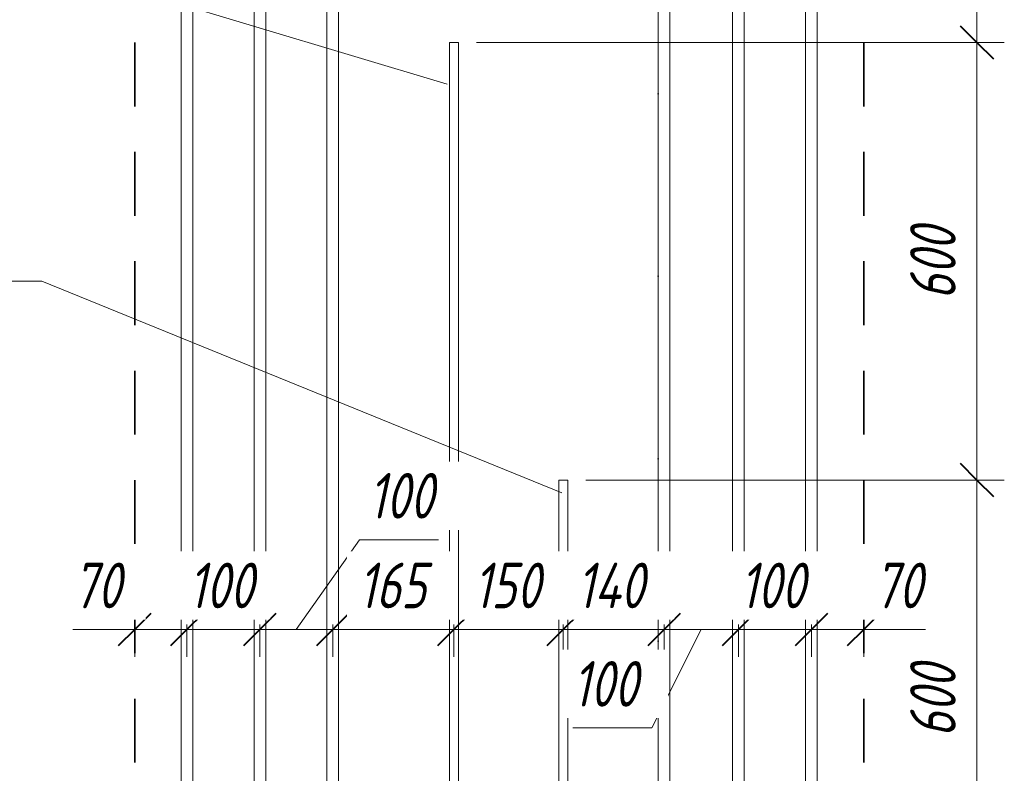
# Model space of a CAD drawing. Header units: millimetres. Extents: x -13485 to -2560, y 10628 to 45746.
# Tile 17 of 30: x -12658 to -11307, y 43448 to 44481. Entities that reach past the tile are written whole.
import ezdxf

# ---------------------------------------------------------------- set-up
doc = ezdxf.new("R2010")
doc.units = ezdxf.units.MM
doc.linetypes.add('01 Штриховая _4 мм_', pattern=[150, 87.5, -62.5])
doc.linetypes.add('ADSK_Линия разреза', pattern=[500, 0, -250, 0, -250])
for name, color, linetype, lineweight in [('A-____-____-DIMS', 211, 'Continuous', 9), ('A-____-____-DIMS-25', 211, 'Continuous', 9), ('G-____-____-SYMB', 111, 'Continuous', 9), ('S-COLS-____-OTLN', 52, 'Continuous', 20), ('S-RBAR-____-IDEN', 171, 'Continuous', 20), ('S-RBAR-____-OTLN', 171, 'Continuous', 100)]:
    doc.layers.add(name, color=color, linetype=linetype, lineweight=lineweight)
doc.styles.add('GOST Common_I_1', font='GOST_Common Italic.ttf', dxfattribs={"width": 0.8, "height": 62.5})
doc.dimstyles.new('ADSK_Округление_5мм__Узкий_', dxfattribs={"dimscale": 304.8, "dimtxt": 0.206224, "dimasz": 0.147638, "dimexe": 0.123031, "dimexo": 0.000269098, "dimgap": 0.032808, "dimtad": 1, "dimdec": 0, "dimlfac": 304.8, "dimrnd": 5, "dimdsep": 46, "dimtxsty": 'GOST Common_I_1', "dimblk1": 'OBLIQUE', "dimblk2": 'OBLIQUE', "dimsah": 1, "dimcen": 0.09, "dimdle": 0.123031, "dimazin": 0, "dimtfac": 1, "dimtdec": 4, "dimtix": 1, "dimtmove": 0, "dimatfit": 3, "dimfxl": 1, "dimtvp": 1, "dimtfill": 1, "dimtolj": 1, "dimtzin": 0, "dimlwd": 20, "dimlwe": 20, "dimarcsym": 2})
doc.dimstyles.new('ADSK_Округление_5мм__Узкий__1', dxfattribs={"dimscale": 304.8, "dimtxt": 0.206224, "dimasz": 0.147638, "dimexe": 0.123031, "dimexo": 0.000269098, "dimgap": 0.032808, "dimtad": 1, "dimdec": 0, "dimlfac": 304.8, "dimrnd": 5, "dimdsep": 46, "dimtxsty": 'GOST Common_I_1', "dimblk1": 'OBLIQUE', "dimblk2": 'OBLIQUE', "dimsah": 1, "dimcen": 0.09, "dimdle": 0.123031, "dimazin": 0, "dimtfac": 1, "dimtdec": 4, "dimtix": 1, "dimtmove": 1, "dimatfit": 3, "dimfxl": 1, "dimtvp": 1, "dimtfill": 1, "dimtolj": 1, "dimtzin": 0, "dimlwd": 20, "dimlwe": 20, "dimarcsym": 2})

# ---------------------------------------------------------------- blocks, each defined once
blk = doc.blocks.new('DIMBLOCK1-КЖ1_ПЭ_ВЭ14_Армирование_Пилоны_Пм-14_1_1-1')
at = {"layer": 'A-____-____-DIMS-25', "lineweight": 20}
for p, q in [((-11344.6, 44888.5), (-11344.6, 44450)), ((-11344.6, 44851), (-11538.7, 44851)), ((-11344.6, 44851), (-11307.1, 44851)), ((-11344.6, 44450), (-12031, 44450)), ((-11344.6, 44450), (-11307.1, 44450))]:
    blk.add_line(p, q, dxfattribs=at)
at = {"layer": 'A-____-____-DIMS-25', "lineweight": 40}
for p, q in [((-11344.6, 44851), (-11367.1, 44873.5)), ((-11344.6, 44851), (-11322.1, 44828.5)), ((-11344.6, 44450), (-11367.1, 44472.5)), ((-11344.6, 44450), (-11322.1, 44427.5))]:
    blk.add_line(p, q, dxfattribs=at)
at = {"layer": 'A-____-____-DIMS-25', "color": 0, "lineweight": 20, "insert": (-11436.3, 44595.1), "char_height": 62.5, "width": 132.959, "attachment_point": 1, "rotation": 90, "line_spacing_factor": 1.022761, "style": 'GOST Common_I_1', "bg_fill": 3, "box_fill_scale": 1.25, "bg_fill_color": 256, "bg_fill_true_color": 13158600, "bg_fill_transparency": 0}
blk.add_mtext('400', dxfattribs=at)
blk = doc.blocks.new('_Oblique')
at = {"color": 0, "linetype": 'ByBlock', "lineweight": -2}
blk.add_line((-0.5, -0.5), (0.5, 0.5), dxfattribs=at)
blk = doc.blocks.new('DIMBLOCK2-КЖ1_ПЭ_ВЭ14_Армирование_Пилоны_Пм-14_1_1-1')
at = {"layer": 'A-____-____-DIMS-25', "lineweight": 40}
for p, q in [((-11344.6, 44450), (-11367.1, 44472.5)), ((-11344.6, 44450), (-11322.1, 44427.5)), ((-11344.6, 43850), (-11367.1, 43872.5)), ((-11344.6, 43850), (-11322.1, 43827.5))]:
    blk.add_line(p, q, dxfattribs=at)
at = {"layer": 'A-____-____-DIMS-25', "lineweight": 20}
for p, q in [((-11344.6, 44450), (-12031, 44450)), ((-11344.6, 44450), (-11344.6, 43850)), ((-11344.6, 44450), (-11307.1, 44450)), ((-11344.6, 43850), (-11881, 43850)), ((-11344.6, 43850), (-11307.1, 43850))]:
    blk.add_line(p, q, dxfattribs=at)
at = {"layer": 'A-____-____-DIMS-25', "color": 0, "lineweight": 20, "insert": (-11436.3, 44097.3), "char_height": 62.5, "width": 126.567, "attachment_point": 1, "rotation": 90, "line_spacing_factor": 1.022761, "style": 'GOST Common_I_1', "bg_fill": 3, "box_fill_scale": 1.25, "bg_fill_color": 256, "bg_fill_true_color": 13158600, "bg_fill_transparency": 0}
blk.add_mtext('600', dxfattribs=at)
blk = doc.blocks.new('DIMBLOCK3-КЖ1_ПЭ_ВЭ14_Армирование_Пилоны_Пм-14_1_1-1')
at = {"layer": 'A-____-____-DIMS-25', "lineweight": 40}
for p, q in [((-11344.6, 43850), (-11367.1, 43872.5)), ((-11344.6, 43850), (-11322.1, 43827.5)), ((-11344.6, 43250), (-11367.1, 43272.5)), ((-11344.6, 43250), (-11322.1, 43227.5))]:
    blk.add_line(p, q, dxfattribs=at)
at = {"layer": 'A-____-____-DIMS-25', "lineweight": 20}
for p, q in [((-11344.6, 43850), (-11881, 43850)), ((-11344.6, 43850), (-11344.6, 43250)), ((-11344.6, 43850), (-11307.1, 43850)), ((-11344.6, 43250), (-11475, 43250)), ((-11344.6, 43250), (-11307.1, 43250))]:
    blk.add_line(p, q, dxfattribs=at)
at = {"layer": 'A-____-____-DIMS-25', "color": 0, "lineweight": 20, "insert": (-11436.3, 43497.3), "char_height": 62.5, "width": 126.567, "attachment_point": 1, "rotation": 90, "line_spacing_factor": 1.022761, "style": 'GOST Common_I_1', "bg_fill": 3, "box_fill_scale": 1.25, "bg_fill_color": 256, "bg_fill_true_color": 13158600, "bg_fill_transparency": 0}
blk.add_mtext('600', dxfattribs=at)
blk = doc.blocks.new('DIMBLOCK12-КЖ1_ПЭ_ВЭ14_Армирование_Пилоны_Пм-14_1_1-1')
at = {"layer": 'A-____-____-DIMS-25', "lineweight": 40}
for p, q in [((-12500, 43645), (-12477.5, 43667.5)), ((-12428.3, 43645), (-12405.8, 43667.5)), ((-12500, 43645), (-12522.5, 43622.5)), ((-12428.3, 43645), (-12450.8, 43622.5))]:
    blk.add_line(p, q, dxfattribs=at)
at = {"layer": 'A-____-____-DIMS-25', "lineweight": 20}
for p, q in [((-12500, 43645), (-12500, 43651.8)), ((-12428.3, 43645), (-12428.3, 43651.8)), ((-12584.7, 43645), (-12501.8, 43645)), ((-12537.5, 43645), (-12428.3, 43645)), ((-12501.8, 43645), (-12464.1, 43645)), ((-12500, 43645), (-12500, 43607.5)), ((-12428.3, 43645), (-12428.3, 43607.5))]:
    blk.add_line(p, q, dxfattribs=at)
at = {"layer": 'A-____-____-DIMS-25', "color": 0, "lineweight": 20, "insert": (-12584.7, 43736.7), "char_height": 62.5, "width": 84.378, "attachment_point": 1, "line_spacing_factor": 1.022761, "style": 'GOST Common_I_1', "bg_fill": 3, "box_fill_scale": 1.25, "bg_fill_color": 256, "bg_fill_true_color": 13158600, "bg_fill_transparency": 0}
blk.add_mtext('70', dxfattribs=at)
blk = doc.blocks.new('DIMBLOCK13-КЖ1_ПЭ_ВЭ14_Армирование_Пилоны_Пм-14_1_1-1')
at = {"layer": 'A-____-____-DIMS-25', "lineweight": 40}
for p, q in [((-12428.3, 43645), (-12405.8, 43667.5)), ((-12328.3, 43645), (-12305.8, 43667.5)), ((-12428.3, 43645), (-12450.8, 43622.5)), ((-12328.3, 43645), (-12350.8, 43622.5))]:
    blk.add_line(p, q, dxfattribs=at)
at = {"layer": 'A-____-____-DIMS-25', "lineweight": 20}
for p, q in [((-12428.3, 43645), (-12428.3, 43651.8)), ((-12328.3, 43645), (-12328.3, 43651.8)), ((-12428.3, 43645), (-12328.3, 43645)), ((-12428.3, 43645), (-12428.3, 43607.5)), ((-12328.3, 43645), (-12328.3, 43607.5))]:
    blk.add_line(p, q, dxfattribs=at)
at = {"layer": 'A-____-____-DIMS-25', "color": 0, "lineweight": 20, "insert": (-12426.2, 43736.7), "char_height": 62.5, "width": 115.061, "attachment_point": 1, "line_spacing_factor": 1.022761, "style": 'GOST Common_I_1', "bg_fill": 3, "box_fill_scale": 1.25, "bg_fill_color": 256, "bg_fill_true_color": 13158600, "bg_fill_transparency": 0}
blk.add_mtext('100', dxfattribs=at)
blk = doc.blocks.new('DIMBLOCK14-КЖ1_ПЭ_ВЭ14_Армирование_Пилоны_Пм-14_1_1-1')
at = {"layer": 'A-____-____-DIMS-25', "lineweight": 20}
for p, q in [((-12191.7, 43768), (-12278.3, 43645)), ((-12083.3, 43768), (-12191.7, 43768)), ((-12328.3, 43645), (-12328.3, 43651.8)), ((-12228.3, 43645), (-12228.3, 43651.8)), ((-12328.3, 43645), (-12228.3, 43645)), ((-12328.3, 43645), (-12328.3, 43607.5)), ((-12228.3, 43645), (-12228.3, 43607.5))]:
    blk.add_line(p, q, dxfattribs=at)
at = {"layer": 'A-____-____-DIMS-25', "lineweight": 40}
for p, q in [((-12328.3, 43645), (-12305.8, 43667.5)), ((-12228.3, 43645), (-12205.8, 43667.5)), ((-12328.3, 43645), (-12350.8, 43622.5)), ((-12228.3, 43645), (-12250.8, 43622.5))]:
    blk.add_line(p, q, dxfattribs=at)
at = {"layer": 'A-____-____-DIMS-25', "color": 0, "lineweight": 20, "insert": (-12179.2, 43859.7), "char_height": 62.5, "width": 115.061, "attachment_point": 1, "line_spacing_factor": 1.022761, "style": 'GOST Common_I_1', "bg_fill": 3, "box_fill_scale": 1.25, "bg_fill_color": 256, "bg_fill_true_color": 13158600, "bg_fill_transparency": 0}
blk.add_mtext('100', dxfattribs=at)
blk = doc.blocks.new('DIMBLOCK15-КЖ1_ПЭ_ВЭ14_Армирование_Пилоны_Пм-14_1_1-1')
at = {"layer": 'A-____-____-DIMS-25', "lineweight": 40}
for p, q in [((-12228.3, 43645), (-12205.8, 43667.5)), ((-12062, 43645), (-12039.5, 43667.5)), ((-12228.3, 43645), (-12250.8, 43622.5)), ((-12062, 43645), (-12084.5, 43622.5))]:
    blk.add_line(p, q, dxfattribs=at)
at = {"layer": 'A-____-____-DIMS-25', "lineweight": 20}
for p, q in [((-12228.3, 43645), (-12228.3, 43651.8)), ((-12062, 43645), (-12062, 43651.8)), ((-12228.3, 43645), (-12062, 43645)), ((-12228.3, 43645), (-12228.3, 43607.5)), ((-12062, 43645), (-12062, 43607.5))]:
    blk.add_line(p, q, dxfattribs=at)
at = {"layer": 'A-____-____-DIMS-25', "color": 0, "lineweight": 20, "insert": (-12193.1, 43736.7), "char_height": 62.5, "width": 115.061, "attachment_point": 1, "line_spacing_factor": 1.022761, "style": 'GOST Common_I_1', "bg_fill": 3, "box_fill_scale": 1.25, "bg_fill_color": 256, "bg_fill_true_color": 13158600, "bg_fill_transparency": 0}
blk.add_mtext('165', dxfattribs=at)
blk = doc.blocks.new('DIMBLOCK16-КЖ1_ПЭ_ВЭ14_Армирование_Пилоны_Пм-14_1_1-1')
at = {"layer": 'A-____-____-DIMS-25', "lineweight": 40}
for p, q in [((-12062, 43645), (-12039.5, 43667.5)), ((-11912, 43645), (-11889.5, 43667.5)), ((-12062, 43645), (-12084.5, 43622.5)), ((-11912, 43645), (-11934.5, 43622.5))]:
    blk.add_line(p, q, dxfattribs=at)
at = {"layer": 'A-____-____-DIMS-25', "lineweight": 20}
for p, q in [((-12062, 43645), (-12062, 43651.8)), ((-11912, 43645), (-11912, 43651.8)), ((-12062, 43645), (-11912, 43645)), ((-12062, 43645), (-12062, 43607.5)), ((-11912, 43645), (-11912, 43607.5))]:
    blk.add_line(p, q, dxfattribs=at)
at = {"layer": 'A-____-____-DIMS-25', "color": 0, "lineweight": 20, "insert": (-12034.9, 43736.7), "char_height": 62.5, "width": 115.061, "attachment_point": 1, "line_spacing_factor": 1.022761, "style": 'GOST Common_I_1', "bg_fill": 3, "box_fill_scale": 1.25, "bg_fill_color": 256, "bg_fill_true_color": 13158600, "bg_fill_transparency": 0}
blk.add_mtext('150', dxfattribs=at)
blk = doc.blocks.new('DIMBLOCK17-КЖ1_ПЭ_ВЭ14_Армирование_Пилоны_Пм-14_1_1-1')
at = {"layer": 'A-____-____-DIMS-25', "lineweight": 40}
for p, q in [((-11912, 43645), (-11889.5, 43667.5)), ((-11773.7, 43645), (-11751.2, 43667.5)), ((-11912, 43645), (-11934.5, 43622.5)), ((-11773.7, 43645), (-11796.2, 43622.5))]:
    blk.add_line(p, q, dxfattribs=at)
at = {"layer": 'A-____-____-DIMS-25', "lineweight": 20}
for p, q in [((-11912, 43645), (-11912, 43651.8)), ((-11773.7, 43645), (-11773.7, 43651.8)), ((-11912, 43645), (-11773.7, 43645)), ((-11912, 43645), (-11912, 43607.5)), ((-11773.7, 43645), (-11773.7, 43607.5))]:
    blk.add_line(p, q, dxfattribs=at)
at = {"layer": 'A-____-____-DIMS-25', "color": 0, "lineweight": 20, "insert": (-11893.5, 43736.7), "char_height": 62.5, "width": 121.453, "attachment_point": 1, "line_spacing_factor": 1.022761, "style": 'GOST Common_I_1', "bg_fill": 3, "box_fill_scale": 1.25, "bg_fill_color": 256, "bg_fill_true_color": 13158600, "bg_fill_transparency": 0}
blk.add_mtext('140', dxfattribs=at)
blk = doc.blocks.new('DIMBLOCK18-КЖ1_ПЭ_ВЭ14_Армирование_Пилоны_Пм-14_1_1-1')
at = {"layer": 'A-____-____-DIMS-25', "lineweight": 40}
for p, q in [((-11773.7, 43645), (-11751.2, 43667.5)), ((-11671.7, 43645), (-11649.2, 43667.5)), ((-11773.7, 43645), (-11796.2, 43622.5)), ((-11671.7, 43645), (-11694.2, 43622.5))]:
    blk.add_line(p, q, dxfattribs=at)
at = {"layer": 'A-____-____-DIMS-25', "lineweight": 20}
for p, q in [((-11773.7, 43645), (-11773.7, 43651.8)), ((-11671.7, 43645), (-11671.7, 43651.8)), ((-11790.7, 43510.1), (-11722.7, 43645)), ((-11773.7, 43645), (-11671.7, 43645)), ((-11773.7, 43645), (-11773.7, 43607.5)), ((-11671.7, 43645), (-11671.7, 43607.5)), ((-11899.1, 43510.1), (-11790.7, 43510.1))]:
    blk.add_line(p, q, dxfattribs=at)
at = {"layer": 'A-____-____-DIMS-25', "color": 0, "lineweight": 20, "insert": (-11899.1, 43601.8), "char_height": 62.5, "width": 115.061, "attachment_point": 1, "line_spacing_factor": 1.022761, "style": 'GOST Common_I_1', "bg_fill": 3, "box_fill_scale": 1.25, "bg_fill_color": 256, "bg_fill_true_color": 13158600, "bg_fill_transparency": 0}
blk.add_mtext('100', dxfattribs=at)
blk = doc.blocks.new('DIMBLOCK19-КЖ1_ПЭ_ВЭ14_Армирование_Пилоны_Пм-14_1_1-1')
at = {"layer": 'A-____-____-DIMS-25', "lineweight": 40}
for p, q in [((-11671.7, 43645), (-11649.2, 43667.5)), ((-11571.7, 43645), (-11549.2, 43667.5)), ((-11671.7, 43645), (-11694.2, 43622.5)), ((-11571.7, 43645), (-11594.2, 43622.5))]:
    blk.add_line(p, q, dxfattribs=at)
at = {"layer": 'A-____-____-DIMS-25', "lineweight": 20}
for p, q in [((-11671.7, 43645), (-11671.7, 43651.8)), ((-11571.7, 43645), (-11571.7, 43651.8)), ((-11671.7, 43645), (-11571.7, 43645)), ((-11671.7, 43645), (-11671.7, 43607.5)), ((-11571.7, 43645), (-11571.7, 43607.5))]:
    blk.add_line(p, q, dxfattribs=at)
at = {"layer": 'A-____-____-DIMS-25', "color": 0, "lineweight": 20, "insert": (-11669.7, 43736.7), "char_height": 62.5, "width": 115.061, "attachment_point": 1, "line_spacing_factor": 1.022761, "style": 'GOST Common_I_1', "bg_fill": 3, "box_fill_scale": 1.25, "bg_fill_color": 256, "bg_fill_true_color": 13158600, "bg_fill_transparency": 0}
blk.add_mtext('100', dxfattribs=at)
blk = doc.blocks.new('DIMBLOCK20-КЖ1_ПЭ_ВЭ14_Армирование_Пилоны_Пм-14_1_1-1')
at = {"layer": 'A-____-____-DIMS-25', "lineweight": 40}
for p, q in [((-11571.7, 43645), (-11549.2, 43667.5)), ((-11500, 43645), (-11477.5, 43667.5)), ((-11571.7, 43645), (-11594.2, 43622.5)), ((-11500, 43645), (-11522.5, 43622.5))]:
    blk.add_line(p, q, dxfattribs=at)
at = {"layer": 'A-____-____-DIMS-25', "lineweight": 20}
for p, q in [((-11571.7, 43645), (-11571.7, 43651.8)), ((-11500, 43645), (-11500, 43651.8)), ((-11571.7, 43645), (-11462.5, 43645)), ((-11571.7, 43645), (-11571.7, 43607.5)), ((-11498.2, 43645), (-11535.9, 43645)), ((-11500, 43645), (-11500, 43607.5)), ((-11415.3, 43645), (-11498.2, 43645))]:
    blk.add_line(p, q, dxfattribs=at)
at = {"layer": 'A-____-____-DIMS-25', "color": 0, "lineweight": 20, "insert": (-11485.7, 43736.7), "char_height": 62.5, "width": 84.378, "attachment_point": 1, "line_spacing_factor": 1.022761, "style": 'GOST Common_I_1', "bg_fill": 3, "box_fill_scale": 1.25, "bg_fill_color": 256, "bg_fill_true_color": 13158600, "bg_fill_transparency": 0}
blk.add_mtext('70', dxfattribs=at)

msp = doc.modelspace()

# ---------------------------------------------------------------- linework, layer by layer
at = {"layer": 'G-____-____-SYMB', "linetype": 'ADSK_Линия разреза', "lineweight": 20}
msp.add_line((-11781.7304, 45630.036), (-11781.7304, 39237.8984), dxfattribs=at)
at = {"layer": 'S-COLS-____-OTLN', "linetype": '01 Штриховая _4 мм_', "lineweight": 35}
for p, q in [((-12500, 45050), (-12500, 43250.0496)), ((-11500, 45050), (-11500, 43250.0496))]:
    msp.add_line(p, q, dxfattribs=at)
at = {"layer": 'S-RBAR-____-IDEN'}
for p, q in [((-12071.1635, 44392.6965), (-12627.3056, 44559.9422)), ((-12627.3056, 44122.6856), (-12713.9509, 44122.6856))]:
    msp.add_line(p, q, dxfattribs=at)
at = {"layer": 'S-RBAR-____-OTLN', "lineweight": 20}
for p, q in [((-12436.2696, 44851.0012), (-12436.2696, 43239.4263)), ((-12420.2696, 44851.0012), (-12420.2696, 43239.4263)), ((-12336.2696, 44851.0012), (-12336.2696, 43239.4263)), ((-12320.2696, 44851.0012), (-12320.2696, 43239.4263)), ((-12236.2696, 44851.0012), (-12236.2696, 43239.4263)), ((-12220.2696, 44851.0012), (-12220.2696, 43239.4263)), ((-11781.7304, 44851.0012), (-11781.7304, 43239.4263)), ((-11765.7304, 44851.0012), (-11765.7304, 43239.4263)), ((-11679.7304, 44851.0012), (-11679.7304, 43239.4263)), ((-11663.7304, 44851.0012), (-11663.7304, 43239.4263)), ((-11579.7304, 44851.0012), (-11579.7304, 43239.4263)), ((-11563.7304, 44851.0012), (-11563.7304, 43239.4263)), ((-12056, 44450), (-12068, 44450)), ((-12068, 43014.9996), (-12068, 44450)), ((-12056, 43014.9996), (-12056, 44450)), ((-11906, 43850), (-11918, 43850)), ((-11918, 43014.9996), (-11918, 43850)), ((-11906, 43014.9996), (-11906, 43850))]:
    msp.add_line(p, q, dxfattribs=at)

# ---------------------------------------------------------------- next in the draw order: dimensions: what is measured, and where the dimension line sits
at = {"layer": 'A-____-____-DIMS', "lineweight": 20}
dim = msp.add_linear_dim(base=(-11344.5998, 44450), p1=(-11563.7304, 44851.0012), p2=(-12056, 44450), angle=90, dimstyle='ADSK_Округление_5мм__Узкий_', override={"dimpost": '<>', "dimfxl": 634.926236}, dxfattribs=at)
dim.commit()
dim.dimension.update_dxf_attribs({"geometry": 'DIMBLOCK1-КЖ1_ПЭ_ВЭ14_Армирование_Пилоны_Пм-14_1_1-1', "text_midpoint": (-11385.8498, 44650.5006)})
dim = msp.add_linear_dim(base=(-12428.2696, 43645.0206), p1=(-12500, 43676.8404), p2=(-12428.2696, 43676.8404), dimstyle='ADSK_Округление_5мм__Узкий__1', override={"dimpost": '<>', "dimfxl": 71.730386}, dxfattribs=at)
dim.commit()
dim.dimension.update_dxf_attribs({"geometry": 'DIMBLOCK12-КЖ1_ПЭ_ВЭ14_Армирование_Пилоны_Пм-14_1_1-1', "text_midpoint": (-12542.4685, 43695.0307), "dimtype": 160})

# ---------------------------------------------------------------- next in the draw order: dimensions: what is measured, and where the dimension line sits
dim = msp.add_linear_dim(base=(-11344.5998, 43850), p1=(-12056, 44450), p2=(-11906, 43850), angle=90, dimstyle='ADSK_Округление_5мм__Узкий_', override={"dimpost": '<>', "dimfxl": 618.465844}, dxfattribs=at)
dim.commit()
dim.dimension.update_dxf_attribs({"geometry": 'DIMBLOCK2-КЖ1_ПЭ_ВЭ14_Армирование_Пилоны_Пм-14_1_1-1', "text_midpoint": (-11385.8498, 44150)})
dim = msp.add_linear_dim(base=(-12328.2696, 43645.0206), p1=(-12428.2696, 43676.8404), p2=(-12328.2696, 43676.8404), dimstyle='ADSK_Округление_5мм__Узкий_', override={"dimpost": '<>', "dimfxl": 100}, dxfattribs=at)
dim.commit()
dim.dimension.update_dxf_attribs({"geometry": 'DIMBLOCK13-КЖ1_ПЭ_ВЭ14_Армирование_Пилоны_Пм-14_1_1-1', "text_midpoint": (-12378.2696, 43686.2706)})

# ---------------------------------------------------------------- next in the draw order: dimensions: what is measured, and where the dimension line sits
dim = msp.add_linear_dim(base=(-11344.5998, 43250), p1=(-11906, 43850), p2=(-11500, 43250), angle=90, dimstyle='ADSK_Округление_5мм__Узкий_', override={"dimpost": '<>', "dimfxl": 724.455658}, dxfattribs=at)
dim.commit()
dim.dimension.update_dxf_attribs({"geometry": 'DIMBLOCK3-КЖ1_ПЭ_ВЭ14_Армирование_Пилоны_Пм-14_1_1-1', "text_midpoint": (-11385.8498, 43550)})
dim = msp.add_linear_dim(base=(-12228.2696, 43645.0206), p1=(-12328.2696, 43676.8404), p2=(-12228.2696, 43676.8404), dimstyle='ADSK_Округление_5мм__Узкий__1', override={"dimpost": '<>', "dimfxl": 100}, dxfattribs=at)
dim.commit()
dim.dimension.update_dxf_attribs({"geometry": 'DIMBLOCK14-КЖ1_ПЭ_ВЭ14_Армирование_Пилоны_Пм-14_1_1-1', "text_midpoint": (-12121.626, 43818.0212), "dimtype": 160})

# ---------------------------------------------------------------- next in the draw order: linework, layer by layer
at = {"layer": 'S-RBAR-____-IDEN'}
msp.add_line((-11913.993, 43832.5245), (-12627.3056, 44122.6856), dxfattribs=at)

# ---------------------------------------------------------------- next in the draw order: dimensions: what is measured, and where the dimension line sits
at = {"layer": 'A-____-____-DIMS', "lineweight": 20}
dim = msp.add_linear_dim(base=(-12062, 43645.0206), p1=(-12228.2696, 43676.8404), p2=(-12062, 43676.8404), dimstyle='ADSK_Округление_5мм__Узкий_', override={"dimpost": '<>', "dimfxl": 166.269614}, dxfattribs=at)
dim.commit()
dim.dimension.update_dxf_attribs({"geometry": 'DIMBLOCK15-КЖ1_ПЭ_ВЭ14_Армирование_Пилоны_Пм-14_1_1-1', "text_midpoint": (-12145.1348, 43686.2706)})

# ---------------------------------------------------------------- next in the draw order: dimensions: what is measured, and where the dimension line sits
dim = msp.add_linear_dim(base=(-11912, 43645.0206), p1=(-12062, 43676.8404), p2=(-11912, 43676.8404), dimstyle='ADSK_Округление_5мм__Узкий_', override={"dimpost": '<>', "dimfxl": 150}, dxfattribs=at)
dim.commit()
dim.dimension.update_dxf_attribs({"geometry": 'DIMBLOCK16-КЖ1_ПЭ_ВЭ14_Армирование_Пилоны_Пм-14_1_1-1', "text_midpoint": (-11987, 43686.6731)})

# ---------------------------------------------------------------- next in the draw order: dimensions: what is measured, and where the dimension line sits
dim = msp.add_linear_dim(base=(-11773.7304, 43645.0206), p1=(-11912, 43676.8404), p2=(-11773.7304, 43676.8404), dimstyle='ADSK_Округление_5мм__Узкий_', override={"dimpost": '<>', "dimfxl": 138.269614}, dxfattribs=at)
dim.commit()
dim.dimension.update_dxf_attribs({"geometry": 'DIMBLOCK17-КЖ1_ПЭ_ВЭ14_Армирование_Пилоны_Пм-14_1_1-1', "text_midpoint": (-11842.8652, 43686.2706)})

# ---------------------------------------------------------------- next in the draw order: dimensions: what is measured, and where the dimension line sits
dim = msp.add_linear_dim(base=(-11671.7304, 43645.0206), p1=(-11773.7304, 43676.8404), p2=(-11671.7304, 43676.8404), dimstyle='ADSK_Округление_5мм__Узкий__1', override={"dimpost": '<>', "dimfxl": 102}, dxfattribs=at)
dim.commit()
dim.dimension.update_dxf_attribs({"geometry": 'DIMBLOCK18-КЖ1_ПЭ_ВЭ14_Армирование_Пилоны_Пм-14_1_1-1', "text_midpoint": (-11841.54, 43560.1003), "dimtype": 160})

# ---------------------------------------------------------------- next in the draw order: dimensions: what is measured, and where the dimension line sits
dim = msp.add_linear_dim(base=(-11571.7304, 43645.0206), p1=(-11671.7304, 43676.8404), p2=(-11571.7304, 43676.8404), dimstyle='ADSK_Округление_5мм__Узкий_', override={"dimpost": '<>', "dimfxl": 100}, dxfattribs=at)
dim.commit()
dim.dimension.update_dxf_attribs({"geometry": 'DIMBLOCK19-КЖ1_ПЭ_ВЭ14_Армирование_Пилоны_Пм-14_1_1-1', "text_midpoint": (-11621.7304, 43686.2706)})

# ---------------------------------------------------------------- next in the draw order: dimensions: what is measured, and where the dimension line sits
dim = msp.add_linear_dim(base=(-11500, 43645.0206), p1=(-11571.7304, 43676.8404), p2=(-11500, 43676.8404), dimstyle='ADSK_Округление_5мм__Узкий__1', override={"dimpost": '<>', "dimfxl": 71.730386}, dxfattribs=at)
dim.commit()
dim.dimension.update_dxf_attribs({"geometry": 'DIMBLOCK20-КЖ1_ПЭ_ВЭ14_Армирование_Пилоны_Пм-14_1_1-1', "text_midpoint": (-11443.4685, 43695.0307), "dimtype": 160})

doc.saveas('drawing.dxf')
